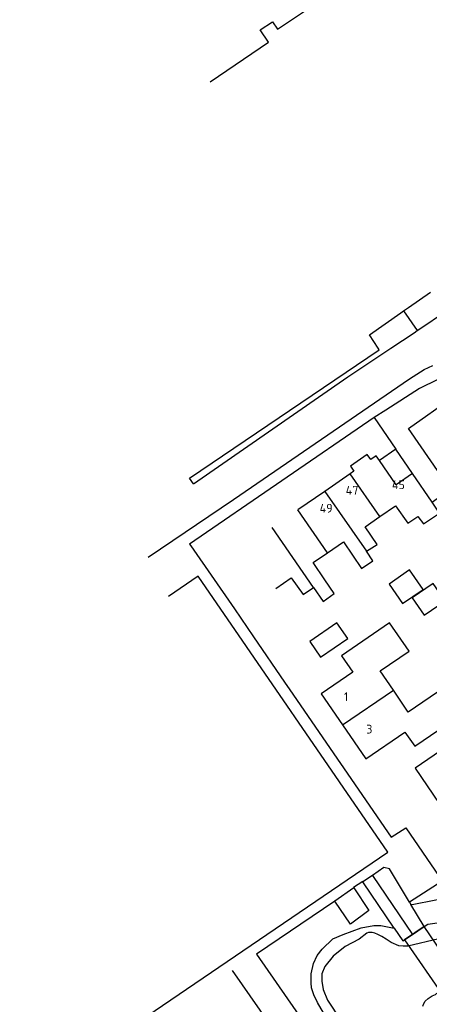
# Model space of a CAD drawing. Header units: metres. Extents: x 174248 to 174892, y 462063 to 462851.
# Tile 9 of 20: x 174257 to 174327, y 462388 to 462556. Entities that reach past the tile are written whole.
import ezdxf

# ---------------------------------------------------------------- set-up
doc = ezdxf.new("R2010")
doc.units = ezdxf.units.M
for name, color, linetype, lineweight in [('BTD-groenvoorziening', 252, 'Continuous', 9), ('Nummeraanduidingreeks', 252, 'Continuous', 9), ('OTD-open verharding', 252, 'Continuous', 9), ('Overbruggingsdeel', 252, 'Continuous', 9), ('OverigBouwwerk', 252, 'Continuous', 9), ('OWD', 252, 'Continuous', 9), ('OWG-groenvoorziening', 252, 'Continuous', 9), ('Pand', 252, 'Continuous', 9), ('WGD-open verharding', 252, 'Continuous', 9), ('WTD-waterloop', 252, 'Continuous', 9)]:
    doc.layers.add(name, color=color, linetype=linetype, lineweight=lineweight)
doc.styles.get("Standard").update_dxf_attribs({"font": 'isocpeur.ttf'})

msp = doc.modelspace()

# ---------------------------------------------------------------- linework, layer by layer
at = {"layer": 'BTD-groenvoorziening', "lineweight": -3}
for points in [[(174328.86, 462494.71), (174328.7, 462494.64), (174325.56, 462493.11), (174319.81, 462489.38), (174317.8, 462488.14), (174321.52, 462482.72)], [(174327.7, 462473.67), (174330.83, 462475.96), (174323.67, 462486.27), (174331.25, 462491.59)], [(174329.15, 462409.73), (174328.95, 462409.6), (174329, 462409.53), (174329.42, 462408.82), (174323.86, 462405.2), (174324.09, 462404.81), (174324.3, 462404.79), (174332.41, 462406.43), (174329.15, 462409.73)], [(174309.13, 462386.24), (174308.13, 462388.02), (174307.51, 462389.35), (174307.08, 462390.56), (174307.02, 462391.38), (174307.02, 462392.92), (174307.43, 462394.7), (174308.06, 462396.09), (174308.9, 462397.16), (174310.72, 462398.94), (174312.5, 462399.68), (174315.61, 462400.79), (174317.74, 462401.22), (174318.93, 462401.2), (174321.23, 462400.78), (174315.9, 462408.68), (174315.88, 462408.72), (174314.3, 462407.69), (174314.35, 462407.63), (174316.92, 462403.76), (174313.77, 462401.45), (174311.06, 462405.39), (174297.71, 462396.3), (174297.7, 462396.29), (174326.02, 462355.46)]]:
    msp.add_lwpolyline(points, dxfattribs=at)
at = {"layer": 'OTD-open verharding', "lineweight": -3}
msp.add_line((174314.35, 462407.63), (174311.06, 462405.39), dxfattribs=at)
at = {"layer": 'Overbruggingsdeel', "lineweight": -3}
msp.add_lwpolyline([(174331, 462389.81), (174333.05, 462391.22), (174326.34, 462401.02), (174323.01, 462398.76), (174329.75, 462388.95), (174331, 462389.81)], dxfattribs=at)
at = {"layer": 'OverigBouwwerk', "lineweight": -3}
msp.add_lwpolyline([(174324.38, 462478.54), (174321.52, 462482.72), (174318.71, 462480.79)], dxfattribs=at)
at = {"layer": 'OWD', "lineweight": -3}
msp.add_lwpolyline([(174321.23, 462400.78), (174322.72, 462398.58), (174323.01, 462398.76), (174324.36, 462399.67), (174326.34, 462401.02), (174327, 462401.46), (174330.56, 462401.97), (174332.55, 462402.05), (174333.73, 462402.46), (174336.25, 462403.47), (174338.03, 462404.43), (174339.36, 462405.48), (174341.24, 462406.81), (174349.61, 462414.51), (174359.51, 462422.69), (174363.33, 462426.09), (174370.93, 462432.88), (174371.95, 462433.75)], dxfattribs=at)
at = {"layer": 'OWG-groenvoorziening', "lineweight": -3}
msp.add_line((174326.34, 462401.02), (174324.09, 462404.81), dxfattribs=at)
at = {"layer": 'Pand', "lineweight": -3}
for p, q in [((174313.69, 462478.49), (174309.35, 462475.49)), ((174318.76, 462471.17), (174313.69, 462478.49)), ((174309.35, 462475.49), (174304.79, 462472.33)), ((174309.35, 462475.49), (174316.48, 462465.24)), ((174309.84, 462465), (174304.79, 462472.33)), ((174307.44, 462459.02), (174300.38, 462469.29)), ((174312.39, 462435.57), (174321.1, 462441.49))]:
    msp.add_line(p, q, dxfattribs=at)
for points in [[(174289.79, 462545.57), (174299.76, 462552.36), (174298.33, 462554.46), (174300.41, 462555.87), (174301.27, 462554.6), (174308.1, 462559.16), (174294.72, 462578.8), (174292.06, 462576.99), (174290.64, 462579.1), (174283.01, 462573.9), (174284.44, 462571.81), (174282.38, 462570.41), (174281.53, 462571.66), (174277.39, 462568.85), (174278.81, 462566.76), (174276.51, 462565.21)], [(174318.76, 462471.17), (174321.48, 462473.04), (174323.54, 462470.08), (174325.29, 462471.2), (174326.24, 462469.94), (174328.98, 462471.78), (174327.7, 462473.67), (174324.38, 462478.54), (174321.59, 462476.63), (174318.71, 462480.79), (174318.16, 462481.59), (174317.22, 462480.94), (174316.62, 462481.82), (174313.75, 462479.83), (174314.35, 462478.95), (174313.69, 462478.49)], [(174316.48, 462465.24), (174318.33, 462466.41), (174316.27, 462469.44), (174318.76, 462471.17)], [(174309.84, 462465), (174312.57, 462466.88), (174315.66, 462462.28), (174317.61, 462463.62), (174316.48, 462465.24)], [(174307.44, 462459.02), (174309.08, 462456.67), (174311, 462458), (174309.4, 462460.34), (174307.38, 462463.3), (174309.84, 462465)], [(174322.64, 462456.3), (174326.16, 462458.73), (174323.86, 462462.07), (174320.35, 462459.64), (174322.64, 462456.3)], [(174301.01, 462458.9), (174303.61, 462460.7), (174305.69, 462457.84), (174307.44, 462459.02)], [(174326.34, 462454.32), (174329.94, 462456.78), (174327.89, 462459.76), (174324.3, 462457.3), (174326.34, 462454.32)], [(174313.29, 462450.33), (174311.44, 462453.02), (174306.8, 462449.82), (174308.65, 462447.14), (174313.29, 462450.33)], [(174321.1, 462441.49), (174318.86, 462444.8), (174323.79, 462448.17), (174320.46, 462453.02), (174312.22, 462447.38), (174314.14, 462444.54), (174308.76, 462440.87), (174312.39, 462435.57)], [(174335.88, 462438.82), (174332.8, 462443.33), (174330.26, 462441.51), (174329.91, 462442.02), (174323.64, 462437.72), (174321.1, 462441.49)], [(174312.39, 462435.57), (174316.39, 462429.73), (174323.07, 462434.29), (174324.75, 462431.87), (174332.99, 462437.51), (174333.23, 462437.02)], [(174337.63, 462428.03), (174333.5, 462434.06), (174324.82, 462428.13), (174328.94, 462422.1)]]:
    msp.add_lwpolyline(points, dxfattribs=at)
at = {"layer": 'WGD-open verharding', "lineweight": -3}
for p, q in [((174322.84, 462506.37), (174325.17, 462503.01)), ((174317.53, 462409.79), (174315.9, 462408.68)), ((174317.53, 462409.79), (174324.36, 462399.67))]:
    msp.add_line(p, q, dxfattribs=at)
for points in [[(174322.84, 462506.37), (174323.68, 462506.96), (174327.44, 462509.57)], [(174286.9, 462476.8), (174286.26, 462477.73), (174318.68, 462499.73), (174318.5, 462500), (174317, 462502.3), (174322.39, 462506.06), (174322.84, 462506.37)], [(174325.17, 462503.01), (174325.94, 462503.54), (174329.65, 462506.06)], [(174286.9, 462476.8), (174313.33, 462495.09), (174320.68, 462500), (174324.64, 462502.65), (174325.17, 462503.01)], [(174279.16, 462464.23), (174293.78, 462474.1), (174323.84, 462494.76), (174326.38, 462496.34), (174327.84, 462497.01)], [(174317.8, 462488.14), (174286.24, 462466.48), (174286.46, 462466.16)], [(174286.46, 462466.16), (174293.93, 462455.37), (174297.17, 462450.59), (174302.49, 462442.84), (174303.39, 462441.53), (174320.69, 462416.3), (174323.23, 462417.94), (174328.95, 462409.6)], [(174257.22, 462370.86), (174269.31, 462379.13), (174320.13, 462413.78), (174287.73, 462461), (174282.66, 462457.49)], [(174323.86, 462405.2), (174320.46, 462410.92), (174319.46, 462411.11), (174317.53, 462409.79)], [(174323.7, 462350.36), (174293.61, 462393.51)]]:
    msp.add_lwpolyline(points, dxfattribs=at)
at = {"layer": 'WTD-waterloop', "lineweight": -3}
for points in [[(174326.14, 462387.39), (174326.3, 462387.88), (174326.55, 462388.29), (174327.02, 462388.74), (174327.71, 462389.15), (174328.28, 462389.41), (174328.82, 462389.85), (174332.36, 462391.98), (174333.17, 462391.98), (174333.85, 462391.34), (174334.76, 462390.34), (174335.57, 462389.76), (174335.82, 462389.85), (174347.56, 462400.92), (174366.34, 462418.3), (174375.55, 462426.72), (174384.23, 462434.22), (174384.24, 462434.65), (174384.06, 462434.94), (174383.18, 462436.47)], [(174328.89, 462398.94), (174323.55, 462397.66), (174322.77, 462397.66), (174322.01, 462397.72), (174320.74, 462398.3), (174319.88, 462398.85), (174319.12, 462399.34), (174318.45, 462399.65), (174317.94, 462399.91), (174317.46, 462400.03), (174317.16, 462400.03), (174316.83, 462400.03), (174316.58, 462399.89), (174315.23, 462398.86), (174312.84, 462397.61), (174310.82, 462395.97), (174309.36, 462394.19), (174308.87, 462392.92), (174308.85, 462391.71), (174309.12, 462390.24), (174309.86, 462388.46), (174314.41, 462381.54)]]:
    msp.add_lwpolyline(points, dxfattribs=at)

# ---------------------------------------------------------------- texts
at = {"layer": 'Nummeraanduidingreeks'}
for s, p in [('47', (174312.94, 462474.93)), ('45', (174320.84, 462475.88)), ('49', (174308.49, 462471.86)), ('1', (174312.64, 462439.63)), ('3', (174316.45, 462434.06))]:
    msp.add_text(s, height=1.5, dxfattribs=at).set_placement(p)

doc.saveas('drawing.dxf')
